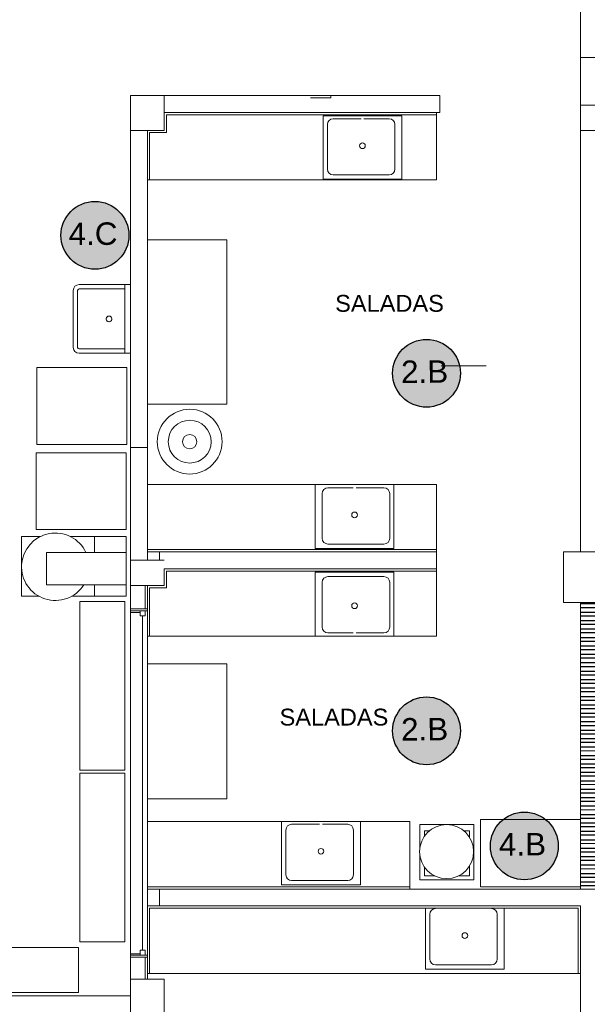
# Model space of a CAD drawing. Extents: x -1871171.1 to -1871111.3, y 2848215.5 to 2848272.6.
# Tile 7 of 121: x -1871161.3 to -1871156.3, y 2848232.9 to 2848241.7. Entities that reach past the tile are written whole.
import ezdxf
from ezdxf.enums import TextEntityAlignment as Align

# ---------------------------------------------------------------- set-up
doc = ezdxf.new("R2010")
doc.units = 0
doc.header["$MEASUREMENT"] = 0
for name, color, linetype, lineweight in [('6075-BSE-ARQ-TERR$0$K-BSE-ARQ-ALV', 7, 'CONTINUOUS', 5), ('6075-BSE-ARQ-TERR$0$K-BSE-ARQ-LAY', 252, 'CONTINUOUS', 5), ('6075-BSE-ARQ-TERR$0$K-BSE-ARQ-MOB', 8, 'CONTINUOUS', 5), ('6075-BSE-ARQ-TERR$0$K-BSE-ARQ-SAN', 8, 'CONTINUOUS', 5), ('6075-BSE-ARQ-TERR$0$K-BSE-ARQ-TXT', 254, 'CONTINUOUS', 5)]:
    doc.layers.add(name, color=color, linetype=linetype, lineweight=lineweight)
for name, color, linetype in [('6075-BSE-ARQ-TERR$0$K-NV1-ARQ-HTC', 8, 'CONTINUOUS'), ('K-NV1-ARQ-HTC', 8, 'CONTINUOUS'), ('K-NV2-ARQ-TXT-GER', 1, 'CONTINUOUS')]:
    doc.layers.add(name, color=color, linetype=linetype)
doc.styles.add('6075-BSE-ARQ-TERR$0$Standard', font='arial.ttf')
doc.styles.add('ARIAL', font='arial.ttf')

# ---------------------------------------------------------------- blocks, each defined once
blk = doc.blocks.new('6075-BSE-ARQ-TERR')
at = {"layer": '6075-BSE-ARQ-TERR$0$K-NV1-ARQ-HTC'}
h = blk.add_hatch(dxfattribs=at)
h.set_pattern_fill('FP_10', color=256, style=0, pattern_type=2)
h.set_pattern_definition([(180, (28.227274, -30.08541), (-9e-18, -0.075), [])])
h.paths.add_polyline_path([(9.8, -42.575), (9.8, -38.75), (9.65, -38.75), (9.65, -42.575)], flags=0)
h.paths.add_polyline_path([(9.7645, -37.65), (9.8, -37.65), (9.8, -35.1), (9.65, -35.1), (9.65, -37.65), (9.76, -37.65)], flags=0)
at = {"layer": '6075-BSE-ARQ-TERR$0$K-BSE-ARQ-ALV'}
for p, q in [((9.65, -29.4101), (9.65, -34.65)), ((9.8, -30.25), (9.65, -30.25)), ((8.4, -30.5901), (5.65, -30.5901)), ((5.65, -30.5901), (5.65, -32.2724)), ((5.95, -30.9), (5.95, -30.5901)), ((8.4, -30.7401), (8.4, -30.5901)), ((5.95, -30.7401), (8.4, -30.7401)), ((9.95, -30.675), (9.65, -30.675)), ((5.95, -30.9), (5.65, -30.9)), ((5.8, -34.725), (5.8, -30.9)), ((9.95, -30.9), (9.65, -30.9)), ((5.65, -33.72), (5.8, -33.72)), ((8.3711, -34.65), (5.8, -34.65)), ((5.9084, -34.65), (5.9084, -34.725)), ((9.5, -34.65), (9.5, -35.1)), ((9.8, -34.65), (9.5, -34.65)), ((5.65, -34.725), (5.95, -34.725)), ((8.3711, -34.8), (5.95, -34.8)), ((5.95, -34.8), (5.95, -34.95)), ((5.65, -34.95), (5.95, -34.95)), ((5.78, -34.95), (5.78, -35.1565)), ((5.8, -38.45), (5.8, -34.95)), ((9.5, -35.1), (9.65, -35.1)), ((9.65, -37.65), (5.8, -37.65)), ((5.9084, -37.65), (5.9084, -37.8)), ((9.65, -37.8), (5.8, -37.8)), ((9.65, -37.8), (9.65, -38.75)), ((5.78, -38.2565), (5.78, -38.45)), ((5.95, -38.45), (5.65, -38.45)), ((5.95, -38.45), (5.95, -38.75)), ((0.8, -38.6), (5.65, -38.6))]:
    blk.add_line(p, q, dxfattribs=at)
at = {"layer": '6075-BSE-ARQ-TERR$0$K-BSE-ARQ-LAY'}
for p, q in [((8.3711, -31.34), (8.3714, -30.7401)), ((5.97, -30.92), (5.97, -30.7601)), ((5.97, -30.7601), (8.3714, -30.7601)), ((5.82, -31.34), (5.82, -30.92)), ((5.82, -30.92), (5.97, -30.92)), ((5.8, -31.34), (8.3711, -31.34)), ((6.5067, -31.875), (5.8, -31.875)), ((6.5067, -33.3346), (6.5067, -31.875)), ((5.65, -32.882), (5.65, -39.2156)), ((4.8181, -33.0105), (4.8181, -33.6933)), ((5.6166, -33.0105), (4.8181, -33.0105)), ((5.6166, -33.6933), (5.6166, -33.0105)), ((8.4113, -32.9953), (8.8113, -32.9953)), ((5.8, -33.3346), (6.5067, -33.3346)), ((4.8181, -33.6933), (5.6166, -33.6933)), ((5.6116, -33.7676), (4.813, -33.7676)), ((4.813, -33.7676), (4.813, -34.4504)), ((5.6116, -34.4504), (5.6116, -33.7676)), ((8.3711, -34.05), (5.8, -34.05)), ((8.3711, -35.4), (8.3711, -34.05)), ((4.813, -34.4504), (5.6116, -34.4504)), ((4.6812, -34.5142), (4.8503, -34.5142)), ((4.6812, -35.0432), (4.6812, -34.5142)), ((5.1139, -34.5142), (5.611, -34.5142)), ((5.3313, -34.6556), (5.3313, -34.5142)), ((5.611, -34.5142), (5.611, -35.0432)), ((4.9046, -34.6556), (5.611, -34.6556)), ((4.9046, -34.9432), (4.9046, -34.6556)), ((8.3711, -34.63), (5.8, -34.63)), ((5.97, -34.97), (5.97, -34.82)), ((5.97, -34.82), (8.3711, -34.82)), ((5.611, -34.9432), (4.9046, -34.9432)), ((5.3313, -35.0432), (5.3313, -34.9432)), ((5.82, -35.4), (5.82, -34.97)), ((5.82, -34.97), (5.97, -34.97)), ((4.8368, -35.0432), (4.6812, -35.0432)), ((5.611, -35.0432), (5.1274, -35.0432)), ((9.8, -35.1), (9.65, -35.1)), ((9.65, -35.1), (9.65, -37.65)), ((5.8, -35.1565), (5.65, -35.1565)), ((5.8, -35.1755), (5.65, -35.1755)), ((5.65, -35.1882), (5.7356, -35.1882)), ((5.7356, -35.1755), (5.7356, -35.22)), ((5.78, -35.1755), (5.78, -35.22)), ((5.78, -35.22), (5.7356, -35.22)), ((5.7578, -35.22), (5.7578, -38.193)), ((5.8, -35.4), (8.3711, -35.4)), ((6.5067, -35.6472), (5.8, -35.6472)), ((6.5067, -36.8472), (6.5067, -35.6472)), ((5.8, -36.8472), (6.5067, -36.8472)), ((8.1331, -37.05), (5.8, -37.05)), ((8.1331, -37.65), (8.1331, -37.05)), ((8.7028, -37.0748), (8.2211, -37.0748)), ((8.2211, -37.0748), (8.2211, -37.3038)), ((8.2625, -37.1821), (8.2625, -37.1325)), ((8.2625, -37.1325), (8.3066, -37.1325)), ((8.6127, -37.1325), (8.6645, -37.1325)), ((8.6645, -37.1325), (8.6645, -37.1945)), ((8.7028, -37.5685), (8.7028, -37.0748)), ((8.2211, -37.3297), (8.2211, -37.5685)), ((8.2625, -37.5314), (8.2625, -37.4514)), ((8.6645, -37.439), (8.6645, -37.5314)), ((8.2211, -37.5685), (8.7028, -37.5685)), ((8.3529, -37.5314), (8.2625, -37.5314)), ((8.6645, -37.5314), (8.5663, -37.5314)), ((8.1331, -37.63), (5.8, -37.63)), ((9.65, -37.65), (9.8, -37.65)), ((5.82, -38.4), (5.82, -37.82)), ((5.82, -37.82), (9.63, -37.82)), ((9.63, -37.82), (9.63, -38.4)), ((5.78, -38.193), (5.7356, -38.193)), ((5.7356, -38.2374), (5.7356, -38.193)), ((5.78, -38.2374), (5.78, -38.193)), ((5.7356, -38.2247), (5.65, -38.2247)), ((5.65, -38.2374), (5.8, -38.2374)), ((5.65, -38.2565), (5.8, -38.2565)), ((5.8, -38.4), (9.65, -38.4))]:
    blk.add_line(p, q, dxfattribs=at)
blk.add_circle((8.4596, -37.3167), 0.24, dxfattribs=at)
blk.add_arc((4.9821, -34.7823), 0.3, 25.07378, 327.73186, dxfattribs=at)
at = {"layer": '6075-BSE-ARQ-TERR$0$K-BSE-ARQ-MOB'}
for p, q in [((7.4311, -30.6101), (7.2511, -30.6101)), ((7.4311, -30.5901), (7.4311, -30.6101)), ((5.2006, -35.0913), (5.2006, -36.5913)), ((5.6006, -35.0913), (5.2006, -35.0913)), ((5.6006, -36.5913), (5.6006, -35.0913)), ((5.2006, -36.5913), (5.6006, -36.5913)), ((5.2006, -36.6192), (5.6006, -36.6192)), ((5.2006, -38.1192), (5.2006, -36.6192)), ((5.6006, -36.6192), (5.6006, -38.1192)), ((9.65, -37.03), (8.76, -37.03)), ((8.76, -37.03), (8.76, -37.63)), ((8.76, -37.63), (9.65, -37.63)), ((5.1867, -38.1694), (4.2867, -38.1694)), ((5.1867, -38.5694), (5.1867, -38.1694)), ((5.6006, -38.1192), (5.2006, -38.1192)), ((4.2867, -38.5694), (5.1867, -38.5694))]:
    blk.add_line(p, q, dxfattribs=at)
blk.add_circle((6.1764, -33.6694), 0.0635, dxfattribs=at)
for radius in [0.288, 0.1905]:
    blk.add_arc((6.1764, -33.6694), radius, 180, 179.72624, dxfattribs=at)
at = {"layer": '6075-BSE-ARQ-TERR$0$K-BSE-ARQ-SAN'}
for p, q in [((7.362, -31.3342), (7.362, -30.7692)), ((7.362, -30.7692), (8.062, -30.7692)), ((7.4509, -30.7961), (7.6993, -30.7961)), ((7.7247, -30.7961), (7.9493, -30.7961)), ((8.062, -30.7692), (8.062, -31.3342)), ((7.4001, -31.2453), (7.4001, -30.8469)), ((8.0001, -30.8469), (8.0001, -31.2453)), ((8.062, -31.3342), (7.362, -31.3342)), ((7.9493, -31.2961), (7.4509, -31.2961)), ((5.142, -32.3232), (5.142, -32.8312)), ((5.1801, -32.3232), (5.1801, -32.8312)), ((5.65, -32.2724), (5.1928, -32.2724)), ((5.5992, -32.3105), (5.1928, -32.3105)), ((5.5992, -32.882), (5.5992, -32.2724)), ((5.65, -32.882), (5.65, -32.2724)), ((5.1928, -32.8439), (5.5992, -32.8439)), ((5.1928, -32.882), (5.65, -32.882)), ((7.292, -34.0535), (7.292, -34.6185)), ((7.992, -34.6185), (7.992, -34.0535)), ((7.3539, -34.1312), (7.3539, -34.5296)), ((7.6293, -34.0804), (7.4047, -34.0804)), ((7.9031, -34.0804), (7.6547, -34.0804)), ((7.9539, -34.5296), (7.9539, -34.1312)), ((7.4047, -34.5804), (7.9031, -34.5804)), ((7.292, -34.6185), (7.992, -34.6185)), ((7.292, -34.8315), (7.992, -34.8315)), ((7.292, -35.3965), (7.292, -34.8315)), ((7.992, -34.8315), (7.992, -35.3965)), ((7.3539, -35.3188), (7.3539, -34.9204)), ((7.4047, -34.8696), (7.9031, -34.8696)), ((7.9539, -34.9204), (7.9539, -35.3188)), ((7.6293, -35.3696), (7.4047, -35.3696)), ((7.9031, -35.3696), (7.6547, -35.3696)), ((6.9932, -37.6115), (6.9932, -37.0465)), ((7.6932, -37.0465), (7.6932, -37.6115)), ((7.0313, -37.5226), (7.0313, -37.1242)), ((7.0821, -37.0734), (7.3305, -37.0734)), ((7.3559, -37.0734), (7.5805, -37.0734)), ((7.6313, -37.1242), (7.6313, -37.5226)), ((7.5805, -37.5734), (7.0821, -37.5734)), ((7.6932, -37.6115), (6.9932, -37.6115)), ((8.2722, -38.3615), (8.2722, -37.82)), ((8.9722, -37.82), (8.9722, -38.3615)), ((8.3103, -38.2726), (8.3103, -37.8742)), ((8.9103, -37.8742), (8.9103, -38.2726)), ((8.9722, -38.3615), (8.2722, -38.3615)), ((8.8595, -38.3234), (8.3611, -38.3234))]:
    blk.add_line(p, q, dxfattribs=at)
for centre in [(7.712, -31.0365), (7.3432, -37.3138), (8.6222, -38.0638)]:
    blk.add_circle(centre, 0.0254, dxfattribs=at)
for centre, radius, start, end in [((7.4509, -30.8469), 0.0508, 90, 180), ((7.9493, -30.8469), 0.0508, 0, 90), ((7.4509, -31.2453), 0.0508, 180, 270), ((7.9493, -31.2453), 0.0508, 270, 0), ((5.1928, -32.3232), 0.0508, 90, 180), ((5.1928, -32.3232), 0.0127, 90, 180), ((5.1928, -32.3232), 0.0127, 129.76486, 140.23514), ((5.4592, -32.5772), 0.0252, 180, 179.72624), ((5.4595, -32.5772), 0.0254, 112.40174, 189.07607), ((5.4595, -32.5772), 0.0254, 190.86326, 228.49304), ((5.4595, -32.5772), 0.0254, 73.17465, 108.11276), ((5.4595, -32.5772), 0.0254, 34.78019, 65.95988), ((5.4595, -32.5772), 0.0254, 313.55493, 345.80136), ((5.4595, -32.5772), 0.0254, 355.34326, 24.83162), ((5.4595, -32.5772), 0.0254, 231.91778, 267.96749), ((5.4595, -32.5772), 0.0254, 272.8089, 305.47593), ((5.1928, -32.8312), 0.0508, 180, 270), ((5.1928, -32.8312), 0.0127, 180, 270), ((5.1928, -32.8312), 0.0127, 219.76486, 230.23514), ((7.4047, -34.1312), 0.0508, 90, 180), ((7.9031, -34.1312), 0.0508, 0, 90), ((7.642, -34.3209), 0.0254, 180, 179.72624), ((7.4047, -34.5296), 0.0508, 180, 270), ((7.9031, -34.5296), 0.0508, 270, 0), ((7.4047, -34.9204), 0.0508, 90, 180), ((7.9031, -34.9204), 0.0508, 0, 90), ((7.642, -35.1291), 0.0254, 180, 179.72624), ((7.4047, -35.3188), 0.0508, 180, 270), ((7.9031, -35.3188), 0.0508, 270, 0), ((7.0821, -37.1242), 0.0508, 90, 180), ((7.5805, -37.1242), 0.0508, 0, 90), ((7.0821, -37.5226), 0.0508, 180, 270), ((7.5805, -37.5226), 0.0508, 270, 0), ((8.3611, -37.8742), 0.0508, 90, 180), ((8.8595, -37.8742), 0.0508, 0, 90), ((8.3611, -38.2726), 0.0508, 180, 270), ((8.8595, -38.2726), 0.0508, 270, 0)]:
    blk.add_arc(centre, radius, start, end, dxfattribs=at)
at = {"layer": '6075-BSE-ARQ-TERR$0$K-BSE-ARQ-TXT', "char_height": 0.15, "width": 4.387734, "attachment_point": 1, "line_spacing_factor": 0.984796, "style": '6075-BSE-ARQ-TERR$0$Standard'}
for insert in [(7.4692, -32.3637), (6.9752, -36.0447)]:
    blk.add_mtext('SALADAS', dxfattribs=dict(at, insert=insert))

msp = doc.modelspace()

# ---------------------------------------------------------------- hatches: boundary and pattern name
at = {"layer": 'K-NV1-ARQ-HTC'}
h = msp.add_hatch(dxfattribs=at)
h.set_pattern_fill('FP_10', color=256, style=0, pattern_type=2)
h.set_pattern_definition([(180, (-1871137.77872, 2848241.49724), (-9e-18, -0.075), [])])
h.paths.add_polyline_path([(-1871156.206, 2848229.0077), (-1871156.206, 2848232.8327), (-1871156.356, 2848232.8327), (-1871156.356, 2848229.0077)], flags=0)
h.paths.add_polyline_path([(-1871156.2415, 2848233.9327), (-1871156.206, 2848233.9327), (-1871156.206, 2848236.4827), (-1871156.356, 2848236.4827), (-1871156.356, 2848233.9327), (-1871156.246, 2848233.9327)], flags=0)
at = {"layer": 'K-NV2-ARQ-TXT-GER', "lineweight": -3, "true_color": 0xffbf80}
h = msp.add_hatch(color=31, dxfattribs=at)
h.dxf.hatch_style = 1
edge = h.paths.add_edge_path()
edge.add_arc((-1871160.672, 2848239.7489), 0.3017, 0, 360)
at = {"layer": 'K-NV2-ARQ-TXT-GER', "lineweight": -3}
h = msp.add_hatch(color=30, dxfattribs=at)
h.dxf.hatch_style = 1
edge = h.paths.add_edge_path()
edge.add_arc((-1871157.7248, 2848238.5219), 0.3017, 0, 360)
h = msp.add_hatch(color=30, dxfattribs=at)
h.dxf.hatch_style = 1
edge = h.paths.add_edge_path()
edge.add_arc((-1871157.7248, 2848235.3407), 0.3017, 0, 360)
at = {"layer": 'K-NV2-ARQ-TXT-GER', "lineweight": -3, "true_color": 0xffbf80}
h = msp.add_hatch(color=31, dxfattribs=at)
h.dxf.hatch_style = 1
edge = h.paths.add_edge_path()
edge.add_arc((-1871156.8551, 2848234.3168), 0.3017, 0, 360)

# ---------------------------------------------------------------- linework, layer by layer
at = {"layer": 'K-NV2-ARQ-TXT-GER'}
for centre in [(-1871160.672, 2848239.7489), (-1871157.7248, 2848238.5219), (-1871157.7248, 2848235.3407), (-1871156.8551, 2848234.3168)]:
    msp.add_circle(centre, 0.3017, dxfattribs=at)

# ---------------------------------------------------------------- block references
at = {"layer": 'K-NV2-ARQ-TXT-GER', "color": 31, "lineweight": -3, "true_color": 0xffbf80}
msp.add_blockref('6075-BSE-ARQ-TERR', (-1871166.006, 2848271.5826), dxfattribs=at)

# ---------------------------------------------------------------- texts
at = {"layer": 'K-NV2-ARQ-TXT-GER', "style": 'ARIAL'}
for tag, p in [('4.C', (-1871160.6888, 2848239.7633)), ('2.B', (-1871157.7415, 2848238.5364)), ('2.B', (-1871157.7415, 2848235.3551)), ('4.B', (-1871156.8719, 2848234.3313))]:
    msp.add_attdef(tag, text='', height=0.2, rotation=0.39116, dxfattribs=at).set_placement(p, align=Align.MIDDLE_CENTER)

doc.saveas('drawing.dxf')
